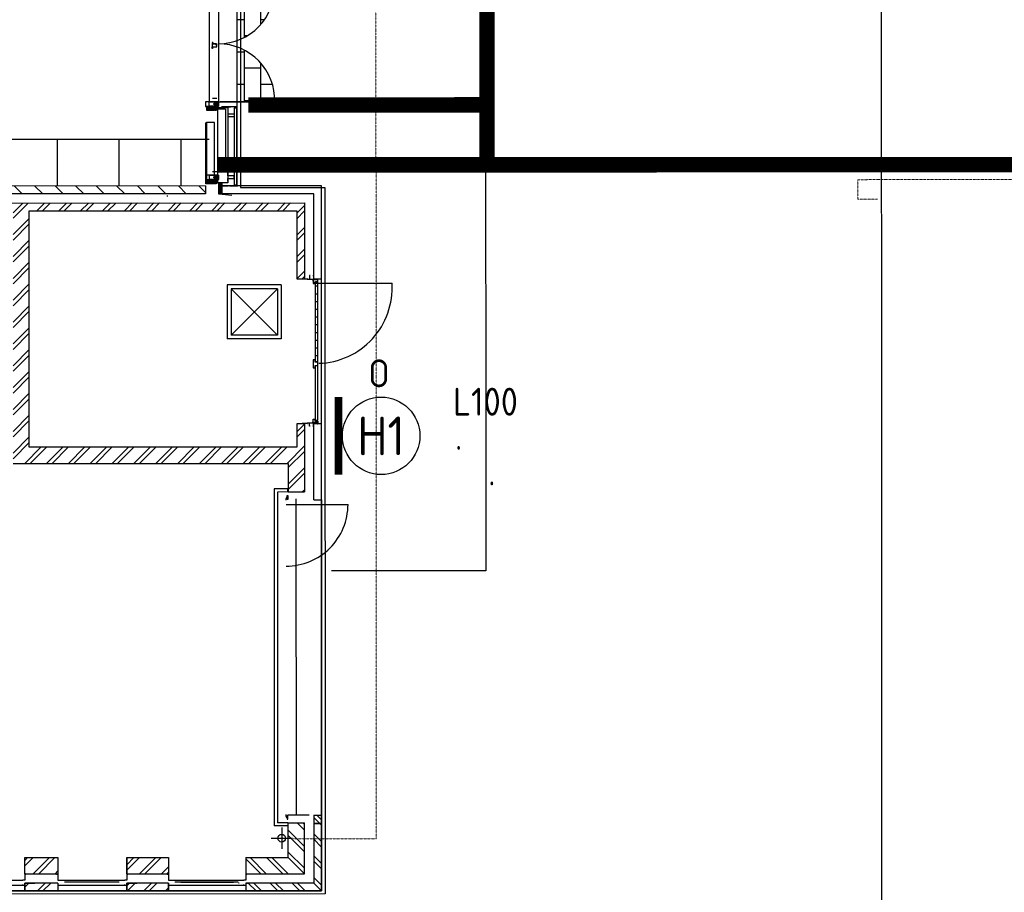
# Model space of a CAD drawing. Header units: metres. Extents: x -270273 to 328371, y -146885 to 591473.
# Tile 5 of 256: x -156452 to -143746, y -46039 to -34775. Entities that reach past the tile are written whole.
import ezdxf
from ezdxf.enums import TextEntityAlignment as Align
from ezdxf.lldxf.tags import DXFTag

# ---------------------------------------------------------------- set-up
doc = ezdxf.new("R2010")
doc.units = ezdxf.units.M
doc.linetypes.add('DASHED', pattern=[19.05, 12.7, -6.35])
doc.linetypes.add('RI-AWZI_TERREINRIOLERING', pattern=[19.8, 6, -1.8, 2.4, -1.8, 1.8, -1.8, 2.4, -1.8])
doc.layers.get('0').update_dxf_attribs({"color": 151})
for name, color, linetype in [('B-ME-IE-VERLICHTING-G', 253, 'Continuous'), ('B-XX-OG-BEBOUWING-G', 1, 'Continuous'), ('B-XX-RI-AWZI_BEDRIJFSWATER-G_HDSR', 150, 'HDSR_Bedrijfswater'), ('B-XX-VH-KANTVERHARDING-G', 253, 'Continuous')]:
    doc.layers.add(name, color=color, linetype=linetype)
doc.layers.add('B-XX-KL-ELEKTRA-G_HDSR', color=190, linetype='HDSR_Elektra', transparency=0.5)
doc.layers.add('B-XX-RI-AWZI_TERREINRIOLERING-G', color=211, linetype='RI-AWZI_TERREINRIOLERING', lineweight=18)
doc.styles.add('BURO-018', font='Isocp.shx', dxfattribs={"height": 360})
doc.styles.add('BURO-025', font='Isocp.shx', dxfattribs={"height": 500})
doc.styles.get("Standard").update_dxf_attribs({"font": 'iv-font.shx'})
tags = doc.linetypes.add('HDSR_Bedrijfswater', pattern='A,25,-2,["BW",Standard,S=1.5,R=0,X=0,Y=-0.75],-5', length=32).pattern_tags.tags
tags[6] = DXFTag(74, 10)
tags = doc.linetypes.add('HDSR_Elektra', pattern='A,25,-2,["E",Standard,S=1.5,R=0,X=0,Y=-0.75],-4', length=31).pattern_tags.tags
tags[6] = DXFTag(74, 10)
pattern_1 = [(90.0124, (-129935.14, -13658.4), (-209.0344, -0.0452), []), (180.0124, (-129935.14, -13658.4), (0.0904, -418.069), [209.0344, -209.0344]), (180.0124, (-129935.2, -13449.36), (0.0904, -418.069), [-209.0344, 209.0344])]

# ---------------------------------------------------------------- blocks, each defined once
blk = doc.blocks.new('E00172')
at = {"color": 0, "linetype": 'Continuous', "const_width": 0.5}
blk.add_lwpolyline([(-2.5, 0.75), (2.5, 0.75)], dxfattribs=at)
at = {"color": 0, "linetype": 'Continuous'}
blk.add_circle((0, 3.5), 2.5, dxfattribs=at)
at = {"color": 0, "linetype": 'Continuous', "style": 'BURO-018'}
for tag, p in [('E_GKAST', (0, 11.5)), ('E_GROEP', (0, 8.5)), ('E_SGROEP', (4.5, 8.5)), ('E_ARMCODE', (0, 3.5)), ('E_SLET', (4.5, 2.5))]:
    blk.add_attdef(tag, text='', height=1.8, dxfattribs=at).set_placement(p, align=Align.MIDDLE)

msp = doc.modelspace()

# ---------------------------------------------------------------- hatches: boundary and pattern name
at = {"layer": 'B-XX-OG-BEBOUWING-G'}
h = msp.add_hatch(dxfattribs=at)
h.set_pattern_fill('T,_O', color=256, scale=59.852362, angle=90.01238424)
h.set_pattern_definition([(135.0124, (-158309.58, -34868.81), (-132.228, -132.285), [])])
h.paths.add_polyline_path([(-162353.9962, -37673.85), (-162354.1368, -37023.296), (-154054.6094, -37021.5021), (-154054.631, -36921.7481), (-162354.1583, -36923.5421), (-162355.2084, -32065.5254), (-162564.6916, -32065.5707), (-162563.4794, -37673.8954)])
h = msp.add_hatch(dxfattribs=at)
h.set_pattern_fill('BRICK', color=256, scale=32.918799, angle=-7.40392895)
h.set_pattern_definition(pattern_1)
h.paths.add_polyline_path([(-153161.1672, -34338.2185), (-153646.1982, -34338.3234), (-153646.0455, -35044.7723, 0.325312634)])
h = msp.add_hatch(dxfattribs=at)
h.set_pattern_fill('BRICK', color=256, scale=32.918799, angle=-7.40392895)
h.set_pattern_definition(pattern_1)
h.paths.add_polyline_path([(-153646.0275, -35128.1834), (-153645.8748, -35834.6324), (-153160.8438, -35834.5275, 0.325312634)])
h = msp.add_hatch(dxfattribs=at)
h.set_pattern_fill('ANSI31', color=256, scale=99.753937, angle=-89.98761576, style=0)
h.set_pattern_definition([(225.012384, (-129039.179, -39784.402), (-8.818991, 8.8151797), [])])
h.paths.add_polyline_path([(-154041.885, -35894.6433), (-154041.8742, -35944.4473), (-153939.061, -35944.4251), (-153939.0718, -35894.6211)])
h = msp.add_hatch(dxfattribs=at)
h.set_pattern_fill('ANSI31', color=256, scale=49.876968, angle=45.01238424, style=0)
h.set_pattern_definition([(90.012384, (-129039.179, -39784.4016), (6.2346209, 0.0013476), [])])
h.paths.add_polyline_path([(-153907.0949, -35872.6806), (-153907.0809, -35937.4797), (-153929.3417, -35937.4846), (-153929.3557, -35872.6854)])
h = msp.add_hatch(dxfattribs=at)
h.set_pattern_fill('ANSI37', color=256, scale=19.950787, angle=-89.98761576, style=0)
h.set_pattern_definition([(225.012384, (-129039.1803, -39779.414), (-1.76379825, 1.76303594), []), (135.012384, (-129039.1803, -39779.414), (1.76303594, 1.76379825), [])])
h.paths.add_polyline_path([(-153907.0809, -35937.4797), (-153907.0795, -35943.8338), (-153929.3414, -35943.8386), (-153929.3427, -35937.4846)])
h = msp.add_hatch(dxfattribs=at)
h.set_pattern_fill('ANSI31', color=256, scale=99.753937, angle=-89.98761576, style=0)
h.set_pattern_definition([(225.012384, (-129038.974, -40731.773), (-8.818991, 8.8151797), [])])
h.paths.add_polyline_path([(-154041.6802, -36842.0152), (-154041.6694, -36891.8192), (-153938.8562, -36891.7969), (-153938.867, -36841.9929)])
h = msp.add_hatch(dxfattribs=at)
h.set_pattern_fill('ANSI31', color=256, scale=49.876968, angle=45.01238424, style=0)
h.set_pattern_definition([(90.012384, (-129038.9744, -40731.7734), (6.2346209, 0.0013476), [])])
h.paths.add_polyline_path([(-153906.8901, -36820.0525), (-153906.8761, -36884.8516), (-153929.1369, -36884.8564), (-153929.1509, -36820.0573)])
h = msp.add_hatch(dxfattribs=at)
h.set_pattern_fill('ANSI37', color=256, scale=19.950787, angle=-89.98761576, style=0)
h.set_pattern_definition([(225.012384, (-129038.9755, -40726.7857), (-1.76379825, 1.76303594), []), (135.012384, (-129038.9755, -40726.7857), (1.76303594, 1.76379825), [])])
h.paths.add_polyline_path([(-153906.8761, -36884.8516), (-153906.8747, -36891.2056), (-153929.1366, -36891.2104), (-153929.138, -36884.8564)])
h = msp.add_hatch(dxfattribs=at)
h.set_pattern_fill('ANSI31', color=256, scale=99.753937, angle=180.01238424, style=0)
h.set_pattern_definition([(225.012384, (-131472.03, -31355.204), (8.818991, -8.81518), [])])
h.paths.add_polyline_path([(-153886.9611, -36885.1238), (-153886.9309, -37024.7289), (-153843.4949, -37024.7195), (-153843.5251, -36885.1145)])
h = msp.add_hatch(dxfattribs=at)
h.set_pattern_fill('10300013,O', color=256, scale=99753.937, angle=270.01238424)
h.set_pattern_definition([(45.0124, (-157924.91, -39007.44), (-141.104, 141.043), []), (45.0124, (-157924.93, -38936.9), (-141.104, 141.043), [])])
h.paths.add_polyline_path([(-159530.5075, -39765.919), (-159531.053, -37242.1445), (-156538.435, -37241.4976), (-156537.7299, -40503.4513), (-152986.4898, -40502.6837), (-152986.41, -40871.7732), (-152776.9268, -40871.728), (-152777.1165, -39993.8933), (-152876.8705, -39993.9149), (-152876.8058, -40293.1767), (-156328.2919, -40293.9227), (-156328.9517, -37241.4523), (-152877.4656, -37240.7063), (-152877.2758, -38118.5409), (-152777.5219, -38118.5194), (-152777.7332, -37140.9308), (-162354.1109, -37143.0007), (-162354.0893, -37242.7546), (-159740.5363, -37242.1897), (-159740.036, -39556.481), (-163072.3726, -39557.2013), (-163072.3273, -39766.6845)])
h = msp.add_hatch(dxfattribs=at)
h.set_pattern_fill('10300013,O', color=256, scale=99753.937, angle=180.01238424)
h.set_pattern_definition([(315.012, (-153045.26, -45530.3), (141.04, 141.104), []), (315.012, (-152974.72, -45530.28), (141.043, 141.104), [])])
h.paths.add_polyline_path([(-153533.9657, -45919.4409), (-153533.9441, -46019.1948), (-152556.3556, -46018.9836), (-152556.5669, -45041.395), (-152656.3208, -45041.4166), (-152656.1569, -45799.5465), (-152656.1311, -45919.2512)])
h = msp.add_hatch(dxfattribs=at)
h.set_pattern_fill('10300013,O', color=256, scale=99753.937, angle=180.01238424)
h.set_pattern_definition([(315.012, (-153155, -45420.59), (141.04, 141.104), []), (315.012, (-153084.47, -45420.57), (141.04, 141.104), [])])
h.paths.add_polyline_path([(-153533.9916, -45799.7362), (-152775.8616, -45799.5723), (-152776.004, -45141.1963), (-152985.4872, -45141.2417), (-152985.3902, -45590.1343), (-153534.0368, -45590.253)])
h = msp.add_hatch(dxfattribs=at)
h.set_pattern_fill('10300013,O', color=256, scale=99753.937, angle=90.01238424)
h.set_pattern_definition([(225.01, (-156172.5, -45695.56), (141.1, -141.04), []), (225.01, (-156172.5, -45766.1), (141.1, -141.04), [])])
h.paths.add_polyline_path([(-156386.9994, -45590.8696), (-156386.9541, -45800.3529), (-155958.0122, -45800.2601), (-155958.0574, -45590.7769)])
h = msp.add_hatch(dxfattribs=at)
h.set_pattern_fill('10300013,O', color=256, scale=99753.937, angle=90.01238424)
h.set_pattern_definition([(225.01, (-154800.89, -45695.27), (141.1, -141.04), []), (225.01, (-154800.87, -45765.8), (141.1, -141.04), [])])
h.paths.add_polyline_path([(-155070.2474, -45590.585), (-155070.2021, -45800.0682), (-154531.5309, -45799.9518), (-154531.5762, -45590.4685)])
h = msp.add_hatch(dxfattribs=at)
h.set_pattern_fill('10300013,O', color=256, scale=99753.937, angle=90.01238424)
h.set_pattern_definition([(225.01, (-156172.45, -45969.89), (141.1, -141.04), []), (225.01, (-156172.43, -46040.42), (141.1, -141.04), [])])
h.paths.add_polyline_path([(-156386.9282, -45920.0576), (-156386.9066, -46019.8115), (-155957.9647, -46019.7188), (-155957.9863, -45919.9649)])
h = msp.add_hatch(dxfattribs=at)
h.set_pattern_fill('10300013,O', color=256, scale=99753.937, angle=90.01238424)
h.set_pattern_definition([(225.01, (-154800.83, -45969.6), (141.1, -141.04), []), (225.01, (-154800.81, -46040.13), (141.1, -141.04), [])])
h.paths.add_polyline_path([(-155070.1763, -45919.773), (-155070.1547, -46019.5269), (-154531.4835, -46019.4105), (-154531.505, -45919.6566)])

# ---------------------------------------------------------------- linework, layer by layer
at = {"layer": 'B-XX-KL-ELEKTRA-G_HDSR', "linetype": 'DASHED', "const_width": 200}
for points in [[(-150426.1916, -15899.1532), (-150421.6987, -36648.1959), (-153895.1058, -36648.948)], [(-150421.8661, -35875.2365), (-153500.2731, -35875.9031)], [(-136161.7071, -36645.1124), (-150421.6987, -36648.1959)]]:
    msp.add_lwpolyline(points, dxfattribs=at)
at = {"layer": 'B-XX-OG-BEBOUWING-G'}
for p, q in [((-153885.618, -34290.4248), (-153885.2821, -35844.6595)), ((-154005.3098, -34350.303), (-154004.9868, -35844.6854)), ((-153958.9995, -35071.0999), (-153966.9798, -35071.1016)), ((-153961.9914, -35074.6429), (-153966.9791, -35074.644)), ((-153966.9791, -35074.644), (-153966.9763, -35087.6182)), ((-153966.9763, -35087.6182), (-153966.9677, -35127.5198)), ((-153966.9677, -35127.5198), (-153907.1153, -35127.5069)), ((-153966.9633, -35147.4706), (-153966.9677, -35127.5198)), ((-153961.9756, -35147.4695), (-153966.9633, -35147.4706)), ((-153964.9836, -35076.6386), (-153961.991, -35076.638)), ((-153964.9812, -35087.6178), (-153964.9836, -35076.6386)), ((-153915.1042, -35087.607), (-153964.9812, -35087.6178)), ((-153964.9726, -35127.5194), (-153964.9687, -35145.4751)), ((-153964.9687, -35145.4751), (-153961.9761, -35145.4744)), ((-153961.991, -35076.638), (-153961.9914, -35074.6429)), ((-153961.9761, -35145.4744), (-153961.9756, -35147.4695)), ((-153958.9995, -35071.0999), (-153958.9964, -35085.4746)), ((-153958.9964, -35085.4746), (-153909.1195, -35085.4638)), ((-153915.101, -35102.5701), (-153915.1042, -35087.607)), ((-153907.1207, -35102.5684), (-153915.101, -35102.5701)), ((-153909.1195, -35085.4638), (-153909.1171, -35096.443)), ((-153907.1153, -35127.5069), (-153907.1207, -35102.5684)), ((-153882.2916, -35834.6835), (-153882.3526, -35552.3843)), ((-153906.9719, -35791.0532), (-153964.8292, -35791.0657)), ((-153795.4853, -35928.9115), (-153895.2393, -35928.9331)), ((-153885.2842, -35834.6841), (-153160.8438, -35834.5275)), ((-153160.8438, -35834.5275), (-153864.5646, -35834.6796)), ((-153846.8958, -35896.7654), (-153645.8532, -35896.722)), ((-153685.7595, -35912.873), (-153655.8251, -35912.8665)), ((-153685.7595, -35912.873), (-153685.5449, -36905.6158)), ((-153655.8333, -35912.8665), (-153655.6152, -36921.6619)), ((-153655.8333, -35912.8665), (-153655.6187, -36905.6093)), ((-153645.6403, -36919.7545), (-153645.8614, -35896.722)), ((-154039.8444, -36105.0315), (-154049.8198, -36105.0337)), ((-154049.6492, -36894.5577), (-154049.8198, -36105.0337)), ((-153940.0907, -36104.0316), (-154039.8446, -36104.0532)), ((-154039.8446, -36104.0532), (-154039.6744, -36891.8187)), ((-154039.8444, -36105.0315), (-154039.6738, -36894.5555)), ((-153939.9204, -36891.7972), (-153940.0907, -36104.0316)), ((-154004.8834, -36323.2137), (-162354.2877, -36325.0184)), ((-155970.0359, -36323.6385), (-155969.9065, -36922.1621)), ((-155172.0044, -36323.466), (-155171.875, -36921.9896)), ((-154373.9729, -36323.2935), (-154373.8436, -36921.8171)), ((-153906.7671, -36738.425), (-153964.6244, -36738.4375)), ((-154054.631, -36921.7481), (-162354.1583, -36923.5421)), ((-154054.631, -36921.7481), (-154054.6094, -37021.5021)), ((-154039.6738, -36894.5555), (-154049.6492, -36894.5577)), ((-154039.6744, -36891.8187), (-153939.9204, -36891.7972)), ((-152558.322, -36921.4247), (-153843.5172, -36921.7025)), ((-153843.5172, -36921.7025), (-153843.4956, -37021.4564)), ((-153839.1759, -37030.1483), (-153838.8232, -36918.4816)), ((-153838.8232, -36918.4816), (-153761.0257, -36919.4573)), ((-153745.4024, -36919.7761), (-153640.6526, -36919.7534)), ((-153685.5449, -36905.6158), (-153655.6187, -36905.6093)), ((-152558.0632, -38118.4719), (-152558.322, -36921.4247)), ((-154054.6094, -37021.5021), (-162354.1368, -37023.296)), ((-154541.3102, -37052.5118), (-154551.2856, -37052.514)), ((-152658.0543, -37021.2002), (-153843.4956, -37021.4564)), ((-153716.266, -37042.8656), (-153839.1759, -37030.1483)), ((-152657.8172, -38118.4935), (-152658.0543, -37021.2002)), ((-162354.1109, -37143.0007), (-152777.7332, -37140.9308)), ((-152777.7332, -37140.9308), (-152777.5219, -38118.5194)), ((-156328.9517, -37241.4523), (-152877.4656, -37240.7063)), ((-156328.2919, -40293.9227), (-156328.9517, -37241.4523)), ((-152877.4656, -37240.7063), (-152877.2758, -38118.5409)), ((-152877.2758, -38118.5409), (-152777.5219, -38118.5194)), ((-152805.4354, -38125.0742), (-152805.4368, -38118.5254)), ((-152737.0727, -38118.5106), (-152742.608, -38118.5118)), ((-152742.608, -38118.5118), (-152742.6058, -38128.4872)), ((-152705.7136, -38078.7401), (-152713.4376, -38078.7418)), ((-152713.4376, -38078.7418), (-152713.4268, -38128.4809)), ((-152669.7903, -38078.7324), (-152662.0663, -38078.7307)), ((-152662.0663, -38078.7307), (-152662.0556, -38128.4698)), ((-152657.8172, -38118.4935), (-152558.0632, -38118.4719)), ((-152608.4878, -38118.4828), (-152602.9525, -38118.4816)), ((-152602.9525, -38118.4816), (-152602.9503, -38128.457)), ((-153076.7664, -38198.3872), (-153775.044, -38198.5381)), ((-153775.044, -38198.5381), (-153774.893, -38896.8157)), ((-153076.7664, -38198.3872), (-153076.6155, -38896.6647)), ((-152742.6066, -38125.0607), (-152805.4354, -38125.0742)), ((-152602.9503, -38128.457), (-152742.6058, -38128.4872)), ((-152667.7904, -38128.471), (-152667.7861, -38148.4218)), ((-152603.3621, -38131.9716), (-152663.2144, -38131.9845)), ((-152663.2144, -38131.9845), (-152663.2036, -38181.8614)), ((-152663.2036, -38181.8614), (-152643.2529, -38181.8571)), ((-152644.6381, -38178.343), (-151647.0987, -38178.1274)), ((-152643.2582, -38156.9186), (-152603.3567, -38156.91)), ((-152643.2529, -38181.8571), (-152643.2582, -38156.9186)), ((-152633.2831, -38155.919), (-152603.3569, -38155.9125)), ((-152633.0594, -39190.843), (-152633.2831, -38155.919)), ((-152603.3437, -38216.7924), (-152633.2699, -38216.7989)), ((-152603.3567, -38156.91), (-152603.3621, -38131.9716)), ((-152603.1332, -39190.8365), (-152603.3569, -38155.9125)), ((-153126.6326, -38248.2749), (-153725.1562, -38248.4043)), ((-153725.1562, -38248.4043), (-153126.5033, -38846.7986)), ((-153725.1562, -38248.4043), (-153725.0269, -38846.9279)), ((-153725.0269, -38846.9279), (-153126.6326, -38248.2749)), ((-153126.6326, -38248.2749), (-153126.5033, -38846.7986)), ((-152603.3222, -38316.5463), (-152633.2483, -38316.5528)), ((-152603.3006, -38416.3003), (-152633.2268, -38416.3068)), ((-152603.279, -38516.0543), (-152633.2052, -38516.0607)), ((-152603.2575, -38615.8082), (-152633.1837, -38615.8146)), ((-152603.2359, -38715.5621), (-152633.1621, -38715.5686)), ((-153126.5033, -38846.7986), (-153725.0269, -38846.9279)), ((-152603.2144, -38815.316), (-152633.1405, -38815.3225)), ((-153076.6155, -38896.6647), (-153774.893, -38896.8157)), ((-152603.1928, -38915.07), (-152633.119, -38915.0765)), ((-152603.1712, -39014.8239), (-152633.0974, -39014.8304)), ((-152603.1497, -39114.5779), (-152633.0759, -39114.5843)), ((-152638.0525, -39165.9056), (-152662.9909, -39165.911)), ((-152662.9909, -39165.911), (-152662.9685, -39269.655)), ((-152638.0456, -39197.8269), (-152638.0525, -39165.9056)), ((-152603.1317, -39197.8193), (-152638.0456, -39197.8269)), ((-152638.0369, -39237.7284), (-152603.1231, -39237.7208)), ((-152638.03, -39269.6496), (-152638.0369, -39237.7284)), ((-152603.1332, -39190.8365), (-152633.0594, -39190.843)), ((-152633.0488, -39239.7224), (-152603.1226, -39239.7159)), ((-152632.8965, -39944.2882), (-152633.0488, -39239.7224)), ((-152603.1231, -39237.7208), (-152603.1317, -39197.8193)), ((-152603.1231, -39237.7208), (-152603.1226, -39239.7159)), ((-152602.9703, -39944.2817), (-152603.1226, -39239.7159)), ((-152662.9685, -39269.655), (-152638.03, -39269.6496)), ((-152777.1165, -39993.8933), (-152876.8705, -39993.9149)), ((-152876.8705, -39993.9149), (-152876.8058, -40293.1767)), ((-152742.2041, -39987.3369), (-152805.0329, -39987.3505)), ((-152805.0329, -39987.3505), (-152805.0315, -39993.8994)), ((-152777.1165, -39993.8933), (-152776.9268, -40871.728)), ((-152602.5493, -39983.8802), (-152742.2048, -39983.9104)), ((-152742.2026, -39993.8858), (-152742.2048, -39983.9104)), ((-152736.6674, -39993.8846), (-152742.2026, -39993.8858)), ((-152713.0172, -40023.6678), (-152713.0258, -39983.9041)), ((-152705.2932, -40023.6661), (-152713.0172, -40023.6678)), ((-152669.3699, -40023.6584), (-152661.6459, -40023.6567)), ((-152667.3893, -39983.8942), (-152667.3937, -39963.9434)), ((-152662.8257, -39930.5019), (-152642.8749, -39930.4975)), ((-152662.8149, -39980.3788), (-152662.8257, -39930.5019)), ((-152602.9625, -39980.3659), (-152662.8149, -39980.3788)), ((-152661.6459, -40023.6567), (-152661.6545, -39983.893)), ((-152557.6579, -39993.8459), (-152657.4118, -39993.8674)), ((-152657.2005, -40971.456), (-152657.4118, -39993.8674)), ((-152642.8749, -39930.4975), (-152642.8695, -39955.436)), ((-152642.8695, -39955.436), (-152602.9679, -39955.4274)), ((-152632.8965, -39944.2882), (-152602.9703, -39944.2817)), ((-152608.0824, -39993.8568), (-152602.5471, -39993.8556)), ((-152602.9679, -39955.4274), (-152602.9625, -39980.3659)), ((-152602.5471, -39993.8556), (-152602.5493, -39983.8802)), ((-152557.4466, -40971.4344), (-152557.6579, -39993.8459)), ((-152876.8058, -40293.1767), (-156328.2919, -40293.9227)), ((-156537.7299, -40503.4513), (-152986.4898, -40502.6837)), ((-152986.4898, -40502.6837), (-152986.41, -40871.7732)), ((-152992.4039, -40831.873), (-153166.9734, -40831.9107)), ((-153166.9734, -40831.9107), (-153166.0333, -45181.1822)), ((-152992.3953, -40871.7745), (-153127.0632, -40871.8037)), ((-153127.0632, -40871.8037), (-153126.1403, -45141.272)), ((-152992.3953, -40871.7745), (-152992.4039, -40831.873)), ((-152986.41, -40871.7732), (-152776.9268, -40871.728)), ((-153013.2697, -41031.3853), (-152215.2382, -41031.2128)), ((-152886.6368, -40961.5302), (-152885.7549, -45041.4661)), ((-152657.2005, -40971.456), (-152557.4466, -40971.4344)), ((-152557.4466, -40971.4344), (-152556.5669, -45041.395)), ((-152716.1732, -45041.4295), (-152985.5088, -45041.4877)), ((-152656.3208, -45041.4166), (-152556.5669, -45041.395)), ((-152556.5669, -45041.395), (-152556.3556, -46018.9836)), ((-152991.4638, -45181.1445), (-153166.0333, -45181.1822)), ((-152991.4725, -45141.2429), (-153126.1403, -45141.272)), ((-153070.2648, -45202.6465), (-153070.2051, -45478.8892)), ((-152991.4725, -45141.2429), (-152991.4638, -45181.1445)), ((-152985.4872, -45141.2417), (-152776.004, -45141.1963)), ((-152985.3902, -45590.1343), (-152985.4872, -45141.2417)), ((-152556.5431, -45151.1243), (-152656.2971, -45151.1459)), ((-152656.2971, -45151.1459), (-152556.5431, -45151.1243)), ((-152656.2971, -45151.1459), (-152556.5431, -45151.1243)), ((-152556.3556, -46018.9836), (-152556.5431, -45151.1243)), ((-152556.5431, -45151.1243), (-152556.3556, -46018.9836)), ((-152556.5431, -45151.1243), (-152556.3556, -46018.9836)), ((-153208.3563, -45340.7977), (-152932.1136, -45340.738)), ((-156386.9994, -45590.8696), (-155958.0574, -45590.7769)), ((-156386.9994, -45590.8696), (-155958.0574, -45590.7769)), ((-156386.9541, -45800.3529), (-156386.9994, -45590.8696)), ((-155958.0574, -45590.7769), (-155958.0122, -45800.2601)), ((-155070.2474, -45590.585), (-154531.5762, -45590.4685)), ((-155070.2021, -45800.0682), (-155070.2474, -45590.585)), ((-155070.2474, -45590.585), (-155070.2021, -45800.0682)), ((-155070.2021, -45800.0682), (-155070.2474, -45590.585)), ((-154531.5762, -45590.4685), (-154531.5309, -45799.9518)), ((-153534.0368, -45590.253), (-152985.3902, -45590.1343)), ((-153534.0368, -45590.253), (-153533.9916, -45799.7362)), ((-156386.9541, -45800.3529), (-155958.0122, -45800.2601)), ((-156376.9787, -45800.3507), (-156386.9541, -45800.3529)), ((-156386.9541, -45800.3529), (-156386.9363, -45882.6768)), ((-156376.9759, -45813.1189), (-156376.9787, -45800.3507)), ((-155967.9876, -45800.2623), (-155958.0122, -45800.2601)), ((-155967.9848, -45813.0305), (-155967.9876, -45800.2623)), ((-155958.0122, -45800.2601), (-155957.9944, -45882.5841)), ((-155070.2021, -45800.0682), (-154531.5309, -45799.9518)), ((-155060.2268, -45800.0661), (-155070.2021, -45800.0682)), ((-155070.2021, -45800.0682), (-155070.1844, -45882.3922)), ((-155060.224, -45812.8343), (-155060.2268, -45800.0661)), ((-154541.5063, -45799.954), (-154531.5309, -45799.9518)), ((-154541.5035, -45812.7222), (-154541.5063, -45799.954)), ((-154531.5309, -45799.9518), (-154531.5131, -45882.2757)), ((-153524.0162, -45799.734), (-153533.9916, -45799.7362)), ((-153533.9916, -45799.7362), (-153533.9738, -45882.0601)), ((-153524.0134, -45812.5023), (-153524.0162, -45799.734)), ((-157274.7323, -45947.7032), (-156386.9223, -45947.5113)), ((-157249.8078, -45882.8632), (-156411.8748, -45882.6821)), ((-156408.1958, -45947.5159), (-156420.4343, -45947.5185)), ((-156386.9363, -45882.6768), (-156411.8748, -45882.6821)), ((-155957.9863, -45919.9649), (-156386.9282, -45920.0576)), ((-156386.9282, -45920.0576), (-156256.2288, -45920.0293)), ((-156386.9066, -46019.8115), (-156386.9282, -45920.0576)), ((-156386.9282, -45920.0576), (-156386.9066, -46019.8115)), ((-155957.9863, -45919.9649), (-156088.6857, -45919.9931)), ((-155957.9944, -45882.5841), (-155933.0559, -45882.5787)), ((-155957.9863, -45919.9649), (-155957.9647, -46019.7188)), ((-155957.9863, -45919.9649), (-155957.9647, -46019.7188)), ((-155957.9804, -45947.4186), (-155070.1703, -45947.2267)), ((-155936.7068, -45947.414), (-155924.4683, -45947.4114)), ((-155933.0559, -45882.5787), (-155095.1228, -45882.3976)), ((-155167.15, -45907.6504), (-155874.4405, -45907.8032)), ((-155091.4439, -45947.2313), (-155103.6824, -45947.234)), ((-155070.1844, -45882.3922), (-155095.1228, -45882.3976)), ((-154531.505, -45919.6566), (-155070.1763, -45919.773)), ((-155070.1763, -45919.773), (-154939.4769, -45919.7447)), ((-155070.1547, -46019.5269), (-155070.1763, -45919.773)), ((-155070.1763, -45919.773), (-155070.1547, -46019.5269)), ((-155070.1547, -46019.5269), (-155070.1763, -45919.773)), ((-155070.1763, -45919.773), (-155070.1547, -46019.5269)), ((-154531.505, -45919.6566), (-154662.2044, -45919.6848)), ((-154531.5131, -45882.2757), (-154506.5746, -45882.2703)), ((-154531.4835, -46019.4105), (-154531.505, -45919.6566)), ((-154531.505, -45919.6566), (-154531.4835, -46019.4105)), ((-154531.4991, -45947.1047), (-153533.9597, -45946.8892)), ((-154531.4991, -45947.1103), (-153533.9597, -45946.8946)), ((-154510.2256, -45947.1057), (-154497.987, -45947.103)), ((-154506.5746, -45882.2648), (-153558.9122, -45882.06)), ((-154506.5746, -45882.2703), (-153558.9122, -45882.0655)), ((-153630.9394, -45907.3183), (-154447.9592, -45907.4949)), ((-154447.6226, -45882.2521), (-154435.3841, -45882.2494)), ((-154447.6086, -45947.0866), (-154435.37, -45947.084)), ((-153693.5564, -45907.3263), (-154385.3422, -45907.4758)), ((-154371.9196, -45907.473), (-153693.5564, -45907.3263)), ((-153617.8557, -45921.9688), (-153630.0942, -45921.9714)), ((-153555.2333, -45946.8993), (-153567.4718, -45946.9019)), ((-153533.9738, -45882.0601), (-153558.9122, -45882.0655)), ((-153533.9657, -45919.4409), (-153512.9956, -45919.4364)), ((-153533.9657, -45919.4409), (-153533.9441, -46019.1948)), ((-153533.9657, -45919.4409), (-153533.9441, -46019.1948)), ((-152556.3556, -46018.9836), (-169225.238, -46022.5865)), ((-156386.9066, -46019.8115), (-157274.7167, -46020.0034)), ((-155957.9647, -46019.7188), (-156386.9066, -46019.8115)), ((-156088.6641, -46019.747), (-156386.9066, -46019.8115)), ((-156386.9066, -46019.8115), (-156256.2073, -46019.7832)), ((-155957.9647, -46019.7188), (-156088.6641, -46019.747)), ((-155957.9647, -46019.7188), (-156088.6641, -46019.747)), ((-155070.1547, -46019.5269), (-155957.9647, -46019.7188)), ((-154531.4835, -46019.4105), (-155070.1547, -46019.5269)), ((-154662.1829, -46019.4387), (-155070.1547, -46019.5269)), ((-155070.1547, -46019.5269), (-154939.4553, -46019.4987)), ((-154531.4835, -46019.4105), (-154662.1829, -46019.4387)), ((-154531.4835, -46019.4105), (-154662.1829, -46019.4387)), ((-153533.9441, -46019.1948), (-154531.4835, -46019.4105)), ((-152556.3556, -46018.9836), (-153533.9441, -46019.1948)), ((-152556.3556, -46018.9836), (-153533.9441, -46019.1948)), ((-153533.9441, -46019.1948), (-153512.974, -46019.1903))]:
    msp.add_line(p, q, dxfattribs=at)
for points in [[(-169787.0596, -20063.8244), (-153607.0599, -20060.3272), (-153603.4114, -36940.3268), (-152513.4114, -36940.0912), (-152511.4408, -46057.091), (-169221.4398, -46063.7028), (-169222.795, -39793.7029), (-170761.561, -39794.0355), (-170765.0515, -29354.036), (-169775.0516, -29353.8221), (-169787.0596, -20063.8244)], [(-169787.0596, -20063.8244), (-153607.0599, -20060.3272), (-153603.4114, -36940.3268), (-152513.4114, -36940.0912), (-152511.4408, -46057.091), (-169221.4398, -46063.7028), (-169222.795, -39793.7029), (-170761.561, -39794.0355), (-170765.0515, -29354.036), (-169775.0516, -29353.8221), (-169787.0596, -20063.8244)], [(-152556.3556, -46018.9836), (-152558.322, -36921.4247), (-153645.6398, -36921.6597), (-153649.2794, -20083.1956)], [(-153895.2441, -35906.7513), (-153765.5639, -35906.7233), (-153765.353, -36882.6368), (-153895.0331, -36882.6648), (-153895.2441, -35906.7513)], [(-153795.4853, -35928.9115), (-153795.3353, -36623.1119), (-153895.0892, -36623.1335), (-153895.2393, -35928.9331)], [(-153765.5455, -35953.8343), (-153765.5375, -35991.0893), (-153685.7343, -35991.072), (-153685.7264, -36027.6983), (-153765.5296, -36027.7155), (-153765.522, -36062.8154)], [(-153765.3578, -36860.427), (-153765.3653, -36825.8686), (-153685.5621, -36825.8514), (-153685.57, -36789.2251), (-153765.3732, -36789.2424), (-153765.3808, -36754.1425)], [(-152656.3208, -45041.4166), (-152656.1569, -45799.5465), (-152656.1311, -45919.2512), (-153533.9657, -45919.4409)], [(-153533.9916, -45799.7362), (-152775.8616, -45799.5723), (-152776.004, -45141.1963)], [(-157274.7167, -46020.0034), (-156386.9066, -46019.8115), (-156088.6641, -46019.747), (-155957.9647, -46019.7188), (-155070.1547, -46019.5269), (-154662.1829, -46019.4387), (-154531.4835, -46019.4105), (-153533.9441, -46019.1948), (-152556.3556, -46018.9836)]]:
    msp.add_lwpolyline(points, dxfattribs=at)
for points in [[(-153909.6177, -35830.9553), (-153909.6129, -35853.058), (-153935.1572, -35853.0635), (-153935.162, -35830.9608)], [(-153935.1612, -35834.6949), (-154054.8659, -35834.7208), (-154054.853, -35894.5731), (-153935.1483, -35894.5473)], [(-154041.885, -35894.6433), (-154041.8742, -35944.4473), (-153939.061, -35944.4251), (-153939.0718, -35894.6211)], [(-154004.989, -35834.71), (-153885.2842, -35834.6841), (-153885.2717, -35892.6099), (-154004.9764, -35892.6357)], [(-153895.8864, -35869.8369), (-153947.8043, -35869.8481), (-153947.8071, -35856.8754), (-153895.8892, -35856.8642)], [(-153907.0949, -35872.6806), (-153907.0809, -35937.4797), (-153929.3417, -35937.4846), (-153929.3557, -35872.6854)], [(-153907.0809, -35937.4797), (-153907.0795, -35943.8338), (-153929.3414, -35943.8386), (-153929.3427, -35937.4846)], [(-153885.2842, -35834.6841), (-153905.235, -35834.6884), (-153905.2221, -35894.5408), (-153885.2713, -35894.5365)], [(-153934.9564, -36782.0667), (-154054.6612, -36782.0927), (-154054.6482, -36841.945), (-153934.9435, -36841.9191)], [(-154041.6802, -36842.0152), (-154041.6694, -36891.8192), (-153938.8562, -36891.7969), (-153938.867, -36841.9929)], [(-154004.7842, -36782.0819), (-153885.0795, -36782.0559), (-153885.067, -36839.9817), (-154004.7717, -36840.0075)], [(-153895.6816, -36817.2087), (-153947.5995, -36817.22), (-153947.6023, -36804.2472), (-153895.6844, -36804.236)], [(-153909.4129, -36778.3271), (-153909.4081, -36800.4298), (-153934.9525, -36800.4353), (-153934.9573, -36778.3327)], [(-153906.8901, -36820.0525), (-153906.8761, -36884.8516), (-153929.1369, -36884.8564), (-153929.1509, -36820.0573)], [(-153885.0795, -36782.0559), (-153905.0303, -36782.0603), (-153905.0173, -36841.9127), (-153885.0665, -36841.9083)], [(-153906.8761, -36884.8516), (-153906.8747, -36891.2056), (-153929.1366, -36891.2104), (-153929.138, -36884.8564)], [(-153886.9611, -36885.1238), (-153886.9309, -37024.7289), (-153843.4949, -37024.7195), (-153843.5251, -36885.1145)], [(-153002.3609, -40917.1647), (-152992.3855, -40917.1626), (-152992.3747, -40967.0395), (-153002.3501, -40967.0417)], [(-153000.3654, -40919.1594), (-152994.3801, -40919.1581), (-152994.3702, -40965.0449), (-153000.3554, -40965.0462)], [(-153001.4577, -45095.857), (-152991.4823, -45095.8549), (-152991.4931, -45045.978), (-153001.4684, -45045.9801)], [(-152999.463, -45093.8616), (-152993.4778, -45093.8602), (-152993.4877, -45047.9734), (-152999.4729, -45047.9747)]]:
    msp.add_lwpolyline(points, close=True, dxfattribs=at)
for points in [[(-153929.9822, -35944.4232), (-153969.8837, -35944.4318), (-153969.8839, -35943.4342, -0.4142135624), (-153966.892, -35940.441), (-153939.9584, -35940.4352, 0.4142135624), (-153933.9745, -35934.4486, 1), (-153933.9745, -35934.4486), (-153933.9803, -35907.515, -0.4142135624), (-153930.9883, -35904.5218), (-153929.9908, -35904.5216), (-153929.9822, -35944.4232)], [(-153929.7774, -36891.795), (-153969.679, -36891.8036), (-153969.6792, -36890.806, -0.4142135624), (-153966.6872, -36887.8128), (-153939.7536, -36887.807, 0.4142135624), (-153933.7697, -36881.8204, 1), (-153933.7697, -36881.8204), (-153933.7755, -36854.8868, -0.4142135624), (-153930.7836, -36851.8936), (-153929.786, -36851.8934), (-153929.7774, -36891.795)]]:
    msp.add_lwpolyline(points, format="xyb", dxfattribs=at)
for points, const_width in [([(-153655.8264, -35906.6995), (-153904.4653, -35906.7533), (-153904.4573, -35943.6034)], 3.9902), ([(-153655.6169, -36914.1696), (-153835.8901, -36914.2086), (-153835.897, -36882.652)], 1.9951)]:
    msp.add_lwpolyline(points, dxfattribs=dict(at, const_width=const_width))
msp.add_circle((-153070.2349, -45340.7678), 49.877, dxfattribs=at)
for centre, radius, start, end in [((-153889.1243, -34358.3048), 728.2341, 270.28963266, 1.58038655), ((-153888.8094, -35814.756), 728.2341, 358.4448032, 89.73546709), ((-152619.6934, -38236.591), 974.3503, 271.57496004, 3.44010768), ((-152972.8953, -40967.194), 44.4735, 131.48725758, 182.87927705), ((-152972.8936, -40975.1743), 44.4735, 131.48725758, 182.87927705), ((-153013.2697, -41031.3853), 798.0315, 270.01232832, 0.01323431), ((-152972.0155, -45037.8348), 44.4735, 177.14523191, 228.53720405), ((-152972.0137, -45045.8151), 44.4735, 177.14523191, 228.53720405)]:
    msp.add_arc(centre, radius, start, end, dxfattribs=at)
at = {"layer": 'B-XX-RI-AWZI_BEDRIJFSWATER-G_HDSR', "flags": 128}
msp.add_lwpolyline([(-8127.9621, -12812.6239), (-131675.6219, -12883.1949), (-150444.7431, -12887.2518), (-150443.1247, -20374.5224), (-150438.4747, -41887.7722), (-152426.5822, -41888.202)], dxfattribs=at)
at = {"layer": 'B-XX-RI-AWZI_TERREINRIOLERING-G'}
for points in [[(-151852.1391, -45348.0651), (-151857.9187, -18608.8538)], [(-145383.9, -37090.2), (-145633.9, -37090.2541), (-145633.954, -36840.2541), (-142583.9541, -36839.5948)], [(-152923.2551, -45348.2966), (-151852.1391, -45348.0651)]]:
    msp.add_lwpolyline(points, dxfattribs=at)
at = {"layer": 'B-XX-VH-KANTVERHARDING-G'}
msp.add_lwpolyline([(-145336.1856, -27599.5389), (-145332.0019, -46955.1905)], dxfattribs=at)

# ---------------------------------------------------------------- block references
at = {"layer": 'B-ME-IE-VERLICHTING-G'}
ref = msp.add_blockref('E00172', (-152487.4054, -40146.2324), dxfattribs=dict(at, xscale=199.9999999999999, yscale=199.9999999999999, zscale=199.9999999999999, rotation=269.9350771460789))
ref.add_attrib('E_ARMCODE', 'H1', dxfattribs={"layer": '0', "color": 2, "linetype": 'Continuous', "height": 500, "rotation": 0.01240505, "style": 'BURO-025'}).set_placement((-151787.4059, -40147.0256), align=Align.MIDDLE)
ref.add_attrib('E_SLET', 'O', dxfattribs={"layer": '0', "color": 1, "linetype": 'Continuous', "height": 360, "rotation": 0.01240505, "style": 'BURO-018'}).set_placement((-151815.323, -39339.3942), align=Align.MIDDLE)
ref.add_attrib('E_GROEP', '.', dxfattribs={"layer": '0', "color": 1, "linetype": 'Continuous', "height": 360, "rotation": 0.01240505, "style": 'BURO-018'}).set_placement((-150787.4065, -40148.1587), align=Align.MIDDLE)
ref.add_attrib('E_GKAST', 'L100', dxfattribs={"layer": '0', "color": 1, "linetype": 'Continuous', "height": 360, "rotation": 0.01240505, "style": 'BURO-018'}).set_placement((-150441.06, -39706.1293), align=Align.MIDDLE)
ref.add_attrib('E_SGROEP', '.', dxfattribs={"layer": '0', "color": 1, "linetype": 'Continuous', "height": 360, "rotation": 0.01240505, "style": 'BURO-018'}).set_placement((-150359.0606, -40606.7017), align=Align.MIDDLE)

doc.saveas('drawing.dxf')
